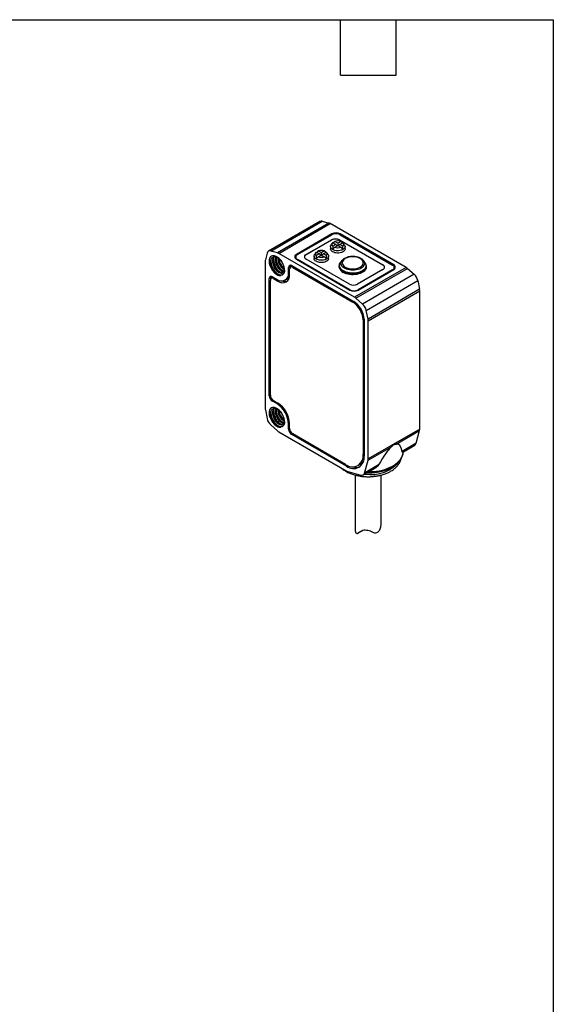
# Model space of a CAD drawing. Header units: millimetres. Extents: x 6 to 273, y 6 to 210.
# Tile 4 of 4: x 200 to 273, y 74 to 210. Entities that reach past the tile are written whole.
import ezdxf

# ---------------------------------------------------------------- set-up
doc = ezdxf.new("R2010")
doc.units = ezdxf.units.MM
doc.linetypes.add('SLD-Solid', pattern=[0])
doc.layers.add('TEXT', color=140, linetype='SLD-Solid', lineweight=25)

msp = doc.modelspace()

# ---------------------------------------------------------------- linework, layer by layer
for p, q in [((241.005, 181.844), (233.934, 177.762)), ((234.254, 177.79), (241.325, 181.872)), ((242.237, 181.623), (235.166, 177.541)), ((235.346, 177.464), (242.418, 181.546)), ((241.325, 181.872), (242.237, 181.623)), ((252.84, 175.529), (242.418, 181.546)), ((242.644, 180.15), (237.765, 177.333)), ((237.906, 177.292), (242.644, 180.027)), ((242.644, 180.15), (242.644, 180.027)), ((251.129, 175.904), (243.775, 180.15)), ((243.775, 180.15), (243.775, 180.027)), ((243.775, 180.027), (250.988, 175.864)), ((239.108, 177.333), (242.573, 179.333)), ((242.573, 179.292), (239.108, 177.292)), ((242.701, 178.868), (242.523, 178.601)), ((242.573, 179.292), (242.573, 179.333)), ((242.766, 178.945), (243.188, 178.701)), ((243.188, 178.701), (242.766, 178.457)), ((243.457, 178.856), (243.035, 179.1)), ((243.035, 178.302), (243.457, 178.546)), ((243.188, 178.701), (243.385, 178.504)), ((243.879, 179.1), (243.457, 178.856)), ((243.457, 178.856), (243.457, 178.546)), ((243.457, 178.546), (243.879, 178.302)), ((243.726, 178.701), (243.529, 178.504)), ((243.704, 179.333), (249.644, 175.904)), ((243.704, 179.292), (243.704, 179.333)), ((249.644, 175.864), (243.704, 179.292)), ((243.726, 178.701), (244.148, 178.945)), ((244.148, 178.457), (243.726, 178.701)), ((244.391, 178.601), (244.213, 178.868)), ((233.751, 177.499), (233.51, 176.584)), ((235.166, 177.541), (234.254, 177.79)), ((245.769, 171.447), (235.346, 177.464)), ((237.765, 177.333), (237.765, 177.182)), ((239.108, 177.333), (239.108, 177.292)), ((240.438, 177.562), (240.261, 177.295)), ((240.503, 177.638), (240.926, 177.394)), ((240.926, 177.394), (240.503, 177.151)), ((241.194, 177.55), (240.772, 177.793)), ((240.772, 176.995), (241.194, 177.239)), ((240.926, 177.394), (241.122, 177.198)), ((241.617, 177.793), (241.194, 177.55)), ((241.194, 177.55), (241.194, 177.239)), ((241.194, 177.239), (241.617, 176.995)), ((241.463, 177.394), (241.267, 177.198)), ((241.463, 177.394), (241.885, 177.638)), ((241.885, 177.151), (241.463, 177.394)), ((242.128, 177.295), (241.95, 177.562)), ((242.457, 178.394), (242.457, 178.088)), ((244.457, 178.088), (244.457, 178.394)), ((233.487, 176.39), (233.487, 156.189)), ((234.017, 176.394), (234.219, 176.365)), ((234.501, 176.469), (234.594, 176.523)), ((234.947, 176.727), (234.855, 176.673)), ((237.128, 175.782), (245.649, 170.863)), ((237.672, 176.966), (237.672, 176.762)), ((237.672, 176.744), (237.672, 176.762)), ((237.765, 176.68), (245.119, 172.435)), ((245.119, 172.475), (237.906, 176.639)), ((237.906, 176.598), (237.906, 176.639)), ((245.048, 173.251), (239.108, 176.68)), ((240.194, 177.088), (240.194, 176.782)), ((242.194, 176.782), (242.194, 177.088)), ((243.665, 175.761), (243.658, 175.718)), ((243.658, 175.718), (243.659, 175.754)), ((244.03, 176.47), (243.843, 176.229)), ((246.985, 176.47), (246.915, 176.545)), ((247.172, 176.229), (246.986, 176.47)), ((249.644, 175.864), (249.644, 175.904)), ((251.129, 175.904), (251.129, 175.753)), ((236.131, 175.186), (236.066, 175.338)), ((236.987, 175.7), (236.704, 175.537)), ((236.704, 174.843), (236.704, 175.537)), ((236.846, 174.924), (236.704, 174.843)), ((236.846, 174.598), (236.846, 175.292)), ((237.236, 175.72), (236.97, 175.567)), ((236.987, 175.7), (236.987, 175.576)), ((237.411, 175.619), (237.27, 175.537)), ((237.27, 175.537), (245.508, 170.781)), ((243.658, 175.718), (243.658, 175.598)), ((252.84, 175.529), (245.769, 171.447)), ((245.949, 171.316), (253.021, 175.398)), ((249.644, 175.251), (246.179, 173.251)), ((246.25, 172.435), (251.129, 175.251)), ((250.988, 175.21), (246.25, 172.475)), ((253.933, 174.594), (246.862, 170.512)), ((247.358, 175.598), (247.358, 175.718)), ((250.988, 175.17), (250.988, 175.21)), ((251.222, 175.333), (251.221, 175.315)), ((251.222, 175.333), (251.222, 175.537)), ((253.021, 175.398), (253.933, 174.594)), ((234.335, 174.169), (234.052, 174.006)), ((234.052, 157.92), (234.052, 174.006)), ((234.194, 158.001), (234.194, 173.761)), ((234.584, 174.189), (234.318, 174.035)), ((234.335, 174.169), (234.335, 174.045)), ((234.477, 174.251), (235.078, 173.904)), ((234.76, 174.087), (234.618, 174.006)), ((234.618, 174.006), (235.219, 173.659)), ((235.219, 173.659), (235.391, 173.758)), ((236.228, 173.79), (236.511, 173.953)), ((247.365, 169.639), (254.436, 173.721)), ((254.436, 173.721), (254.677, 172.529)), ((245.119, 172.435), (245.119, 172.475)), ((246.25, 172.435), (246.25, 172.475)), ((254.677, 172.529), (247.606, 168.447)), ((247.629, 168.226), (254.7, 172.308)), ((254.7, 153.331), (254.7, 172.308)), ((245.649, 170.863), (245.508, 170.781)), ((246.862, 170.512), (245.949, 171.316)), ((247.606, 168.447), (247.365, 169.639)), ((247.063, 168.413), (246.922, 168.332)), ((246.922, 168.332), (246.922, 149.878)), ((247.063, 168.413), (247.063, 149.633)), ((247.629, 149.249), (247.629, 168.226)), ((234.052, 157.92), (234.194, 158.001)), ((234.618, 157.266), (234.477, 157.185)), ((235.078, 156.838), (234.477, 157.185)), ((234.618, 157.267), (235.219, 156.92)), ((235.219, 156.92), (235.078, 156.838)), ((233.51, 155.967), (233.751, 154.775)), ((234.017, 155.572), (234.219, 155.543)), ((234.501, 155.648), (234.594, 155.701)), ((234.947, 155.905), (234.855, 155.852)), ((236.131, 154.365), (236.066, 154.516)), ((234.254, 153.903), (235.166, 153.098)), ((235.346, 152.967), (244.709, 147.563)), ((236.704, 154.021), (236.846, 154.103)), ((236.704, 153.327), (236.704, 154.021)), ((236.846, 153.409), (236.704, 153.327)), ((236.846, 153.409), (236.846, 154.103)), ((254.7, 153.331), (247.629, 149.249)), ((251.467, 151.282), (254.676, 153.134)), ((254.209, 151.387), (254.676, 153.134)), ((237.27, 152.674), (237.128, 152.592)), ((244.659, 148.245), (237.128, 152.592)), ((244.518, 148.49), (237.27, 152.674)), ((247.605, 149.052), (250.814, 150.905)), ((254.209, 151.387), (252.28, 150.273)), ((252.379, 150.175), (254.026, 151.126)), ((252.446, 150.175), (252.448, 150.215)), ((247.063, 149.96), (246.922, 149.878)), ((247.138, 147.305), (247.605, 149.052)), ((244.82, 148.337), (244.659, 148.245)), ((244.709, 147.563), (246.629, 147.018)), ((246.218, 148.321), (246.5, 148.485)), ((246.955, 147.044), (248.602, 147.995)), ((249.067, 148.419), (247.138, 147.305)), ((245.829, 147.036), (245.829, 139.568)), ((249.429, 140.47), (249.429, 147.032)), ((246.194, 139.028), (246.949, 139.464)), ((246.678, 139.318), (246.254, 139.073)), ((246.787, 139.381), (246.89, 139.44))]:
    msp.add_line(p, q)
at = {"flags": 128}
for points in [[(244.391, 178.601), (244.43, 178.527), (244.456, 178.421), (244.447, 178.315), (244.405, 178.211), (244.331, 178.114), (244.226, 178.026), (244.096, 177.95), (243.944, 177.89), (243.775, 177.847), (243.595, 177.823), (243.411, 177.818), (243.228, 177.832), (243.053, 177.866), (242.892, 177.918), (242.75, 177.986), (242.632, 178.068), (242.542, 178.161), (242.484, 178.262), (242.458, 178.368), (242.467, 178.474), (242.509, 178.578), (242.523, 178.601)], [(242.128, 177.295), (242.168, 177.22), (242.193, 177.115), (242.185, 177.008), (242.142, 176.905), (242.068, 176.807), (241.964, 176.719), (241.833, 176.644), (241.681, 176.584), (241.512, 176.541), (241.332, 176.516), (241.148, 176.512), (240.965, 176.526), (240.79, 176.56), (240.629, 176.612), (240.487, 176.68), (240.369, 176.762), (240.279, 176.855), (240.221, 176.956), (240.195, 177.062), (240.204, 177.168), (240.246, 177.272), (240.261, 177.295)], [(244.457, 178.088), (244.447, 178.008), (244.405, 177.905), (244.331, 177.807), (244.226, 177.719), (244.096, 177.644), (243.944, 177.584), (243.775, 177.541), (243.595, 177.516), (243.411, 177.512), (243.228, 177.526), (243.053, 177.56), (242.892, 177.612), (242.75, 177.68), (242.632, 177.762), (242.542, 177.855), (242.484, 177.956), (242.458, 178.062), (242.457, 178.088)], [(237.005, 175.832), (236.995, 175.791), (236.987, 175.7)], [(242.194, 176.782), (242.185, 176.702), (242.142, 176.599), (242.068, 176.501), (241.964, 176.413), (241.833, 176.338), (241.681, 176.278), (241.512, 176.235), (241.332, 176.21), (241.148, 176.205), (240.965, 176.22), (240.79, 176.254), (240.629, 176.306), (240.487, 176.374), (240.369, 176.456), (240.279, 176.549), (240.221, 176.65), (240.195, 176.755), (240.194, 176.782)], [(247.172, 176.229), (247.204, 176.186), (247.279, 176.049), (247.321, 175.907), (247.33, 175.763), (247.304, 175.621), (247.245, 175.481), (247.154, 175.347), (247.032, 175.222), (246.882, 175.108), (246.706, 175.006), (246.508, 174.919), (246.291, 174.849), (246.059, 174.796), (245.817, 174.762), (245.57, 174.748), (245.321, 174.752), (245.076, 174.777), (244.839, 174.82), (244.614, 174.882), (244.406, 174.961), (244.218, 175.055), (244.055, 175.163), (243.918, 175.284), (243.812, 175.413), (243.736, 175.55), (243.694, 175.692), (243.685, 175.835), (243.711, 175.978), (243.77, 176.118), (243.851, 176.239)], [(246.986, 176.47), (247.03, 176.406), (247.094, 176.275), (247.124, 176.139), (247.12, 176.003), (247.081, 175.868), (247.009, 175.738), (246.905, 175.616), (246.771, 175.503), (246.61, 175.404), (246.425, 175.318), (246.221, 175.249), (246.002, 175.198), (245.773, 175.166), (245.537, 175.154), (245.301, 175.161), (245.07, 175.188), (244.847, 175.235), (244.639, 175.299), (244.449, 175.381), (244.282, 175.477), (244.141, 175.587), (244.029, 175.707), (243.949, 175.835), (243.902, 175.969), (243.889, 176.105), (243.91, 176.241), (243.966, 176.374), (244.03, 176.47)], [(244.03, 176.47), (244.054, 176.5), (244.137, 176.586)], [(247.358, 175.72), (247.357, 175.681), (247.331, 175.536), (247.271, 175.395), (247.178, 175.259), (247.055, 175.132), (246.902, 175.016), (246.723, 174.913), (246.522, 174.825), (246.302, 174.753), (246.067, 174.7), (245.822, 174.665), (245.571, 174.65), (245.318, 174.655), (245.07, 174.68), (244.829, 174.724), (244.601, 174.787), (244.39, 174.867), (244.199, 174.963), (244.034, 175.072), (243.895, 175.194), (243.787, 175.326), (243.71, 175.465), (243.667, 175.609), (243.658, 175.718)], [(247.358, 175.598), (247.357, 175.562), (247.331, 175.417), (247.271, 175.275), (247.178, 175.14), (247.055, 175.012), (246.902, 174.896), (246.723, 174.793), (246.522, 174.705), (246.302, 174.634), (246.067, 174.58), (245.822, 174.546), (245.571, 174.531), (245.318, 174.536), (245.07, 174.561), (244.829, 174.605), (244.601, 174.667), (244.39, 174.747), (244.199, 174.843)], [(234.354, 174.301), (234.343, 174.26), (234.335, 174.169)], [(247.725, 147.488), (247.949, 147.494), (248.354, 147.519), (248.754, 147.565), (249.146, 147.629), (249.527, 147.712), (249.894, 147.814), (250.246, 147.933), (250.578, 148.069), (250.89, 148.221), (251.178, 148.388), (251.441, 148.567), (251.676, 148.759), (251.883, 148.962), (252.059, 149.174), (252.204, 149.394), (252.315, 149.621), (252.394, 149.851), (252.438, 150.085), (252.446, 150.175)]]:
    msp.add_lwpolyline(points, dxfattribs=at)
for centre, radius, start, end in [((241.198, 181.479), 0.413, 72.07744, 117.77652), ((242.028, 180.884), 0.768, 59.50922, 74.18143), ((243.21, 179.058), 1.23, 62.60967, 117.39033), ((243.21, 178.935), 1.23, 62.60967, 117.39033), ((243.139, 178.242), 1.23, 62.60967, 117.39033), ((243.139, 178.201), 1.23, 62.60967, 117.39033), ((242.963, 178.701), 0.314, 128.99325, 231.00675), ((243.457, 177.845), 1.323, 71.38577, 108.61423), ((243.951, 178.701), 0.314, 308.99325, 51.00675), ((234.128, 177.428), 0.384, 70.73921, 169.27154), ((234.957, 176.802), 0.768, 59.50922, 74.18143), ((237.889, 177.007), 0.349, 110.78342, 249.21658), ((238.03, 176.966), 0.349, 110.78342, 249.21658), ((239.28, 176.919), 0.411, 114.70302, 170.6238), ((239.232, 177.007), 0.349, 110.78342, 249.21658), ((240.701, 177.394), 0.314, 128.99325, 231.00675), ((241.194, 176.539), 1.323, 71.38577, 108.61423), ((241.688, 177.394), 0.314, 308.99325, 51.00675), ((243.457, 179.556), 1.323, 251.38577, 288.61423), ((234.254, 176.396), 0.768, 165.82376, 180.49332), ((236.963, 175.579), 0.262, 50.79671, 189.21404), ((237.951, 176.683), 0.441, 128.04818, 152.88861), ((241.194, 178.25), 1.323, 251.38577, 288.61423), ((246.118, 175.773), 1.112, 38.74715, 61.29072), ((249.52, 175.578), 0.349, 290.78342, 69.21658), ((249.473, 175.49), 0.411, 9.3762, 65.29698), ((250.864, 175.537), 0.349, 290.78342, 69.21658), ((251.005, 175.578), 0.349, 290.78342, 69.21658), ((235.713, 174.682), 1.004, 230.79671, 9.21404), ((235.854, 174.437), 1.004, 230.79671, 9.21404), ((237.104, 175.334), 0.262, 50.79671, 189.21404), ((244.582, 175.689), 0.928, 185.62454, 245.6956), ((250.943, 175.255), 0.441, 27.11139, 51.95182), ((252.272, 174.557), 1.126, 48.30619, 59.66618), ((252.832, 173.377), 1.641, 12.12765, 47.87235), ((234.311, 174.047), 0.262, 50.79671, 189.21404), ((234.453, 173.803), 0.262, 50.79671, 189.21404), ((236.208, 174.662), 1.062, 247.35079, 286.0559), ((236.087, 174.671), 0.834, 300.51665, 331.25522), ((245.614, 174.343), 1.23, 242.60967, 297.39033), ((245.684, 173.567), 1.23, 242.60967, 297.39033), ((245.684, 173.526), 1.23, 242.60967, 297.39033), ((253.574, 172.301), 1.126, 0.33639, 11.69479), ((243.851, 168.192), 3.074, 2.60548, 57.39452), ((243.993, 168.274), 3.074, 2.60548, 57.39452), ((245.201, 170.475), 1.126, 48.30619, 59.66618), ((245.761, 169.295), 1.641, 12.12765, 47.87235), ((246.503, 168.219), 1.126, 0.33639, 11.69479), ((234.974, 157.962), 0.922, 182.60548, 237.39452), ((235.115, 158.043), 0.922, 182.60548, 237.39452), ((233.173, 153.86), 3.535, 2.60548, 57.39452), ((233.315, 153.942), 3.535, 2.60548, 57.39452), ((234.613, 156.195), 1.126, 180.33639, 191.69479), ((235.355, 155.12), 1.641, 192.12765, 227.87235), ((235.915, 153.939), 1.126, 228.30619, 239.66618), ((237.625, 153.369), 0.922, 182.60548, 237.39452), ((237.767, 153.45), 0.922, 182.60548, 237.39452), ((253.934, 153.325), 0.766, 345.61598, 0.50753), ((253.807, 151.475), 0.412, 302.15798, 347.69421), ((245.452, 149.648), 1.488, 231.1301, 8.88065), ((245.593, 149.403), 1.488, 231.1301, 8.88065), ((245.842, 149.581), 1.279, 300.98736, 334.97646), ((247.995, 152.211), 5.127, 260.48079, 322.55779), ((246.863, 149.243), 0.766, 345.61598, 0.50753), ((245.987, 149.575), 1.496, 250.45037, 289.82992), ((246.761, 147.379), 0.384, 249.92395, 348.88938)]:
    msp.add_arc(centre, radius, start, end)
for centre, major_axis, ratio, start_param, end_param in [((246.152, 171.469), (-3.015, 7.934), 0.1954734, 0.4243435, 0.5265382), ((240.762, 171.469), (3.015, 7.934), 0.1954734, 0.3611353, 0.4378556), ((246.152, 171.469), (-3.015, 7.934), 0.1954734, 5.8453298, 5.92205), ((240.762, 171.469), (3.015, 7.934), 0.1954734, 5.7566471, 5.8588418), ((243.89, 170.163), (-3.015, 7.934), 0.1954734, 0.4243435, 0.5265382), ((238.499, 170.163), (3.015, 7.934), 0.1954734, 0.3611353, 0.4365536), ((243.89, 170.163), (-3.015, 7.934), 0.1954734, 5.8453298, 5.92205), ((238.499, 170.163), (3.015, 7.934), 0.1954734, 5.7566471, 5.8588418), ((240.762, 174.581), (3.347, 4.436), 0.1228178, 0.6748009, 0.7769956), ((246.152, 174.581), (-3.347, 4.436), 0.1228178, 5.5061897, 5.6083845), ((238.499, 173.275), (3.347, 4.436), 0.1228178, 0.6748009, 0.7769956), ((243.89, 173.275), (-3.347, 4.436), 0.1228178, 5.5061897, 5.6083845), ((248.168, 139.962), (3.545, 11.306), 0.1985298, 0.3239982, 0.7902437), ((248.168, 139.962), (3.545, 11.306), 0.1985298, 5.9182872, 6.3845326)]:
    msp.add_ellipse(centre, major_axis=major_axis, ratio=ratio, start_param=start_param, end_param=end_param)
for points, knots in [([(236.135, 175.178), (236.135, 175.336), (236.108, 175.511), (236.003, 175.865), (235.925, 176.045), (235.73, 176.383), (235.613, 176.541), (235.357, 176.811), (235.219, 176.923), (234.942, 177.083), (234.803, 177.131), (234.547, 177.157), (234.429, 177.135), (234.232, 177.022), (234.153, 176.932), (234.046, 176.698), (234.018, 176.554), (234.017, 176.394)], [0, 0, 0, 0, 0.125, 0.125, 0.25, 0.25, 0.375, 0.375, 0.5, 0.5, 0.625, 0.625, 0.75, 0.75, 0.875, 0.875, 1, 1, 1, 1]), ([(234.017, 176.394), (234.018, 176.178), (234.069, 175.933), (234.259, 175.452), (234.398, 175.217), (234.724, 174.819), (234.911, 174.657), (235.284, 174.451), (235.469, 174.406), (235.628, 174.427)], [0, 0, 0, 0, 0.25, 0.25, 0.5, 0.5, 0.75, 0.75, 1, 1, 1, 1]), ([(235.63, 174.457), (235.474, 174.452), (235.297, 174.51), (234.951, 174.735), (234.782, 174.901), (234.497, 175.29), (234.382, 175.514), (234.236, 175.957), (234.205, 176.176), (234.219, 176.365)], [0, 0, 0, 0, 0.25, 0.25, 0.5, 0.5, 0.75, 0.75, 1, 1, 1, 1]), ([(234.219, 176.365), (234.232, 176.555), (234.291, 176.712), (234.479, 176.926), (234.609, 176.982), (234.756, 176.983)], [0, 0, 0, 0, 0.5, 0.5, 1, 1, 1, 1]), ([(234.279, 176.636), (234.271, 176.587), (234.252, 176.463), (234.267, 176.237), (234.317, 175.972), (234.404, 175.703), (234.524, 175.442), (234.672, 175.197), (234.841, 174.978), (235.025, 174.793), (235.181, 174.676), (235.299, 174.607), (235.378, 174.569), (235.496, 174.524), (235.64, 174.497), (235.788, 174.512), (235.89, 174.556), (235.953, 174.598), (235.979, 174.627), (235.988, 174.636)], [0, 0, 0, 0, 0.0484362, 0.1231328, 0.1978245, 0.2725195, 0.3472129, 0.4219063, 0.4966013, 0.571293, 0.6459895, 0.6785178, 0.7096681, 0.7394398, 0.8203215, 0.8888214, 0.9449215, 0.9823087, 1, 1, 1, 1]), ([(234.501, 176.469), (234.5, 176.436), (234.498, 176.371), (234.505, 176.269), (234.517, 176.168), (234.536, 176.068), (234.56, 175.969), (234.59, 175.873), (234.623, 175.78), (234.659, 175.691), (234.699, 175.605), (234.741, 175.524), (234.784, 175.448), (234.829, 175.376), (234.874, 175.309), (234.92, 175.247), (234.966, 175.19), (235.011, 175.137), (235.056, 175.089), (235.1, 175.046), (235.142, 175.007), (235.183, 174.971), (235.222, 174.94), (235.26, 174.912), (235.369, 174.838), (235.555, 174.751), (235.826, 174.741), (236.011, 174.887), (236.08, 175.097), (236.096, 175.234), (236.095, 175.308), (236.094, 175.343)], [0, 0, 0, 0, 0.0296876, 0.0586604, 0.0869145, 0.1144465, 0.1412577, 0.1673526, 0.192731, 0.2173897, 0.2413267, 0.2645426, 0.2870406, 0.3088216, 0.329884, 0.350226, 0.3698466, 0.3887462, 0.4069269, 0.4243894, 0.4411334, 0.4571581, 0.4724626, 0.4870464, 0.5009094, 0.5982791, 0.7004812, 0.8493971, 0.924404, 0.9649137, 1, 1, 1, 1]), ([(234.682, 176.968), (234.65, 176.926), (234.584, 176.84), (234.523, 176.67), (234.508, 176.536), (234.501, 176.469)], [0, 0, 0, 0, 0.3309277, 0.6654638, 1, 1, 1, 1]), ([(234.594, 176.523), (234.601, 176.589), (234.615, 176.723), (234.669, 176.878), (234.725, 176.951), (234.747, 176.981)], [0, 0, 0, 0, 0.3712421, 0.7424842, 1, 1, 1, 1]), ([(235.914, 174.831), (235.845, 174.816), (235.704, 174.787), (235.439, 174.893), (235.168, 175.104), (234.92, 175.409), (234.727, 175.773), (234.603, 176.163), (234.597, 176.403), (234.594, 176.523)], [0, 0, 0, 0, 0.1358096, 0.2798413, 0.423873, 0.5679048, 0.7119365, 0.8559683, 1, 1, 1, 1]), ([(234.621, 176.716), (234.619, 176.622), (234.615, 176.42), (234.695, 176.079), (234.828, 175.738), (235.001, 175.432), (235.197, 175.178), (235.392, 174.982), (235.521, 174.896), (235.58, 174.857)], [0, 0, 0, 0, 0.1408315, 0.3053124, 0.4621611, 0.6114132, 0.7530384, 0.887037, 1, 1, 1, 1]), ([(234.756, 176.983), (234.779, 176.984), (234.826, 176.985), (234.898, 176.975), (234.971, 176.958), (235.043, 176.933), (235.114, 176.902), (235.271, 176.818), (235.484, 176.649), (235.686, 176.401), (235.809, 176.209), (235.896, 176.048), (235.97, 175.876), (236.029, 175.697), (236.069, 175.514), (236.076, 175.398), (236.08, 175.34)], [0, 0, 0, 0, 0.0435236, 0.0859015, 0.1271336, 0.1672198, 0.20616, 0.2439543, 0.4253037, 0.5505687, 0.6193154, 0.6893784, 0.7624781, 0.8386149, 0.9177889, 1, 1, 1, 1]), ([(234.855, 176.673), (234.854, 176.603), (234.854, 176.461), (234.895, 176.232), (234.966, 176), (235.066, 175.774), (235.189, 175.562), (235.332, 175.372), (235.488, 175.211), (235.651, 175.084), (235.812, 175), (235.938, 174.958), (236.003, 174.96), (236.02, 174.961)], [0, 0, 0, 0, 0.0963458, 0.1926916, 0.2890375, 0.3853833, 0.4817291, 0.5780749, 0.6744208, 0.7707666, 0.8671124, 0.9634582, 1, 1, 1, 1]), ([(234.917, 176.963), (234.905, 176.933), (234.87, 176.848), (234.861, 176.742), (234.855, 176.673)], [0, 0, 0, 0, 0.35717078, 1, 1, 1, 1]), ([(236.05, 175.017), (236.002, 175.028), (235.903, 175.051), (235.742, 175.139), (235.58, 175.264), (235.424, 175.426), (235.282, 175.616), (235.158, 175.828), (235.058, 176.054), (234.987, 176.285), (234.946, 176.514), (234.947, 176.656), (234.947, 176.727)], [0, 0, 0, 0, 0.09493418, 0.19549704, 0.29605991, 0.39662278, 0.49718565, 0.59774852, 0.69831139, 0.79887426, 0.89943713, 1, 1, 1, 1]), ([(234.947, 176.727), (234.952, 176.796), (234.957, 176.876), (234.982, 176.94), (234.985, 176.949)], [0, 0, 0, 0, 0.8622062, 1, 1, 1, 1]), ([(234.977, 176.929), (234.973, 176.848), (234.964, 176.65), (235.03, 176.356), (235.122, 176.09), (235.214, 175.887), (235.325, 175.69), (235.454, 175.504), (235.598, 175.334), (235.753, 175.187), (235.88, 175.087), (235.953, 175.049), (235.972, 175.039)], [0, 0, 0, 0, 0.1199358, 0.2942235, 0.3843885, 0.4763971, 0.5702617, 0.665992, 0.7635594, 0.8629973, 0.964282, 1, 1, 1, 1]), ([(235.208, 176.878), (235.208, 176.807), (235.207, 176.665), (235.249, 176.436), (235.319, 176.205), (235.419, 175.978), (235.543, 175.767), (235.686, 175.576), (235.841, 175.417), (235.978, 175.305), (236.06, 175.265), (236.088, 175.251)], [0, 0, 0, 0, 0.1173844, 0.2347688, 0.3521532, 0.4695376, 0.5869221, 0.7043065, 0.8216909, 0.9390753, 1, 1, 1, 1]), ([(236.062, 175.376), (236.019, 175.407), (235.922, 175.478), (235.778, 175.63), (235.635, 175.82), (235.511, 176.032), (235.411, 176.258), (235.342, 176.488), (235.306, 176.664), (235.305, 176.755), (235.305, 176.775)], [0, 0, 0, 0, 0.1112264, 0.2528674, 0.3945084, 0.5361494, 0.6777903, 0.8194313, 0.9610723, 1, 1, 1, 1]), ([(235.354, 176.738), (235.378, 176.627), (235.43, 176.381), (235.576, 176.067), (235.729, 175.817), (235.862, 175.642), (235.972, 175.516), (236.039, 175.458), (236.054, 175.445)], [0, 0, 0, 0, 0.2316698, 0.5116041, 0.6561366, 0.8034816, 0.9536311, 1, 1, 1, 1]), ([(243.843, 176.229), (243.789, 176.148), (243.689, 175.999), (243.673, 175.836), (243.665, 175.761)], [0, 0, 0, 0, 0.5424823, 1, 1, 1, 1]), ([(244.145, 176.594), (244.142, 176.591), (244.096, 176.553), (244.061, 176.51), (244.03, 176.47)], [0, 0, 0, 0, 0.0737462, 1, 1, 1, 1]), ([(246.53, 176.76), (246.801, 176.603), (246.953, 176.391), (246.953, 175.948), (246.801, 175.736), (246.259, 175.423), (245.891, 175.335), (245.124, 175.335), (244.756, 175.423), (244.214, 175.736), (244.062, 175.948), (244.062, 176.391), (244.214, 176.603), (244.756, 176.917), (245.124, 177.004), (245.891, 177.004), (246.259, 176.917), (246.53, 176.76)], [0, 0, 0, 0, 0.125, 0.125, 0.25, 0.25, 0.375, 0.375, 0.5, 0.5, 0.625, 0.625, 0.75, 0.75, 0.875, 0.875, 1, 1, 1, 1]), ([(246.915, 176.545), (246.895, 176.567), (246.838, 176.632), (246.714, 176.721), (246.558, 176.813), (246.338, 176.911), (246.024, 177.002), (245.616, 177.049), (245.281, 177.037), (245.045, 177.002), (244.879, 176.967), (244.693, 176.913), (244.471, 176.822), (244.279, 176.711), (244.18, 176.624), (244.145, 176.594)], [0, 0, 0, 0, 0.0346932, 0.104817, 0.1692057, 0.2295492, 0.3536273, 0.4837659, 0.6047468, 0.657741, 0.7059031, 0.7648904, 0.8448422, 0.9461872, 1, 1, 1, 1]), ([(247.358, 175.718), (247.354, 175.808), (247.351, 175.917), (247.291, 176.017), (247.281, 176.034)], [0, 0, 0, 0, 0.82826364, 1, 1, 1, 1]), ([(236.156, 175.188), (236.156, 175.173), (236.155, 175.144), (236.15, 175.088), (236.137, 174.996), (236.111, 174.889), (236.067, 174.765), (236.005, 174.654), (235.918, 174.56), (235.822, 174.5), (235.726, 174.466), (235.661, 174.46), (235.63, 174.457)], [0, 0, 0, 0, 0.03268993, 0.0638605, 0.12723379, 0.2529295, 0.35079646, 0.50337573, 0.64883184, 0.78001262, 0.8970389, 1, 1, 1, 1]), ([(236.135, 154.356), (236.135, 154.515), (236.108, 154.689), (236.003, 155.044), (235.925, 155.224), (235.73, 155.561), (235.613, 155.719), (235.357, 155.989), (235.219, 156.101), (234.942, 156.261), (234.803, 156.309), (234.547, 156.336), (234.429, 156.313), (234.232, 156.201), (234.153, 156.111), (234.046, 155.876), (234.018, 155.732), (234.017, 155.572)], [0, 0, 0, 0, 0.125, 0.125, 0.25, 0.25, 0.375, 0.375, 0.5, 0.5, 0.625, 0.625, 0.75, 0.75, 0.875, 0.875, 1, 1, 1, 1]), ([(234.017, 155.572), (234.018, 155.356), (234.069, 155.111), (234.259, 154.631), (234.398, 154.395), (234.724, 153.997), (234.911, 153.835), (235.284, 153.629), (235.469, 153.585), (235.628, 153.605)], [0, 0, 0, 0, 0.25, 0.25, 0.5, 0.5, 0.75, 0.75, 1, 1, 1, 1]), ([(235.63, 153.635), (235.474, 153.63), (235.297, 153.689), (234.951, 153.913), (234.782, 154.079), (234.497, 154.468), (234.382, 154.692), (234.236, 155.135), (234.205, 155.355), (234.219, 155.543)], [0, 0, 0, 0, 0.25, 0.25, 0.5, 0.5, 0.75, 0.75, 1, 1, 1, 1]), ([(234.219, 155.543), (234.232, 155.733), (234.291, 155.891), (234.479, 156.105), (234.609, 156.161), (234.756, 156.161)], [0, 0, 0, 0, 0.5, 0.5, 1, 1, 1, 1]), ([(234.279, 155.814), (234.271, 155.765), (234.252, 155.642), (234.267, 155.415), (234.317, 155.15), (234.404, 154.882), (234.524, 154.62), (234.672, 154.375), (234.841, 154.156), (235.025, 153.971), (235.181, 153.854), (235.299, 153.785), (235.378, 153.747), (235.496, 153.702), (235.64, 153.675), (235.788, 153.691), (235.89, 153.734), (235.953, 153.777), (235.979, 153.805), (235.988, 153.814)], [0, 0, 0, 0, 0.0484362, 0.1231328, 0.1978245, 0.2725195, 0.3472129, 0.4219063, 0.4966013, 0.571293, 0.6459895, 0.6785178, 0.7096681, 0.7394398, 0.8203215, 0.8888214, 0.9449215, 0.9823087, 1, 1, 1, 1]), ([(234.501, 155.648), (234.5, 155.614), (234.498, 155.549), (234.505, 155.447), (234.517, 155.346), (234.536, 155.246), (234.56, 155.147), (234.59, 155.051), (234.623, 154.958), (234.659, 154.869), (234.699, 154.783), (234.741, 154.702), (234.784, 154.626), (234.829, 154.554), (234.874, 154.487), (234.92, 154.425), (234.966, 154.368), (235.011, 154.315), (235.056, 154.267), (235.1, 154.224), (235.142, 154.185), (235.183, 154.15), (235.222, 154.118), (235.26, 154.09), (235.369, 154.016), (235.555, 153.93), (235.826, 153.919), (236.011, 154.065), (236.08, 154.275), (236.096, 154.412), (236.095, 154.486), (236.094, 154.521)], [0, 0, 0, 0, 0.0296876, 0.0586604, 0.0869145, 0.1144465, 0.1412577, 0.1673526, 0.192731, 0.2173897, 0.2413267, 0.2645426, 0.2870406, 0.3088216, 0.329884, 0.350226, 0.3698466, 0.3887462, 0.4069269, 0.4243894, 0.4411334, 0.4571581, 0.4724626, 0.4870464, 0.5009094, 0.5982791, 0.7004812, 0.8493971, 0.924404, 0.9649137, 1, 1, 1, 1]), ([(234.682, 156.146), (234.65, 156.104), (234.584, 156.019), (234.523, 155.848), (234.508, 155.714), (234.501, 155.648)], [0, 0, 0, 0, 0.3309277, 0.6654638, 1, 1, 1, 1]), ([(234.594, 155.701), (234.601, 155.768), (234.615, 155.901), (234.669, 156.056), (234.725, 156.129), (234.747, 156.159)], [0, 0, 0, 0, 0.3712421, 0.7424842, 1, 1, 1, 1]), ([(235.914, 154.009), (235.845, 153.995), (235.704, 153.965), (235.439, 154.071), (235.168, 154.282), (234.92, 154.587), (234.727, 154.951), (234.603, 155.342), (234.597, 155.581), (234.594, 155.701)], [0, 0, 0, 0, 0.1358096, 0.2798413, 0.423873, 0.5679048, 0.7119365, 0.8559683, 1, 1, 1, 1]), ([(234.621, 155.894), (234.619, 155.801), (234.615, 155.598), (234.695, 155.257), (234.828, 154.916), (235.001, 154.61), (235.197, 154.357), (235.392, 154.16), (235.521, 154.074), (235.58, 154.035)], [0, 0, 0, 0, 0.1408315, 0.3053124, 0.4621611, 0.6114132, 0.7530384, 0.887037, 1, 1, 1, 1]), ([(234.756, 156.161), (234.779, 156.162), (234.826, 156.163), (234.898, 156.153), (234.971, 156.136), (235.043, 156.111), (235.114, 156.08), (235.271, 155.996), (235.484, 155.827), (235.686, 155.58), (235.809, 155.387), (235.896, 155.226), (235.97, 155.054), (236.029, 154.875), (236.069, 154.692), (236.076, 154.577), (236.08, 154.518)], [0, 0, 0, 0, 0.0435236, 0.0859015, 0.1271336, 0.1672198, 0.20616, 0.2439543, 0.4253037, 0.5505687, 0.6193154, 0.6893784, 0.7624781, 0.8386149, 0.9177889, 1, 1, 1, 1]), ([(234.855, 155.852), (234.854, 155.781), (234.854, 155.639), (234.895, 155.41), (234.966, 155.179), (235.066, 154.953), (235.189, 154.741), (235.332, 154.551), (235.488, 154.39), (235.651, 154.263), (235.812, 154.178), (235.938, 154.136), (236.003, 154.139), (236.02, 154.139)], [0, 0, 0, 0, 0.0963458, 0.1926916, 0.2890375, 0.3853833, 0.4817291, 0.5780749, 0.6744208, 0.7707666, 0.8671124, 0.9634582, 1, 1, 1, 1]), ([(234.917, 156.141), (234.905, 156.111), (234.87, 156.026), (234.861, 155.92), (234.855, 155.852)], [0, 0, 0, 0, 0.3571708, 1, 1, 1, 1]), ([(236.05, 154.195), (236.002, 154.206), (235.903, 154.229), (235.742, 154.317), (235.58, 154.443), (235.424, 154.604), (235.282, 154.794), (235.158, 155.006), (235.058, 155.232), (234.987, 155.463), (234.946, 155.692), (234.947, 155.834), (234.947, 155.905)], [0, 0, 0, 0, 0.0949342, 0.195497, 0.2960599, 0.3966228, 0.4971857, 0.5977485, 0.6983114, 0.7988743, 0.8994371, 1, 1, 1, 1]), ([(234.947, 155.905), (234.952, 155.974), (234.957, 156.054), (234.982, 156.119), (234.985, 156.128)], [0, 0, 0, 0, 0.8622062, 1, 1, 1, 1]), ([(234.977, 156.107), (234.973, 156.026), (234.964, 155.828), (235.03, 155.534), (235.122, 155.268), (235.214, 155.065), (235.325, 154.869), (235.454, 154.682), (235.598, 154.512), (235.753, 154.365), (235.88, 154.265), (235.953, 154.227), (235.972, 154.217)], [0, 0, 0, 0, 0.1199358, 0.2942235, 0.3843885, 0.4763971, 0.5702617, 0.665992, 0.7635594, 0.8629973, 0.964282, 1, 1, 1, 1]), ([(235.208, 156.056), (235.208, 155.985), (235.207, 155.843), (235.249, 155.614), (235.319, 155.383), (235.419, 155.157), (235.543, 154.945), (235.686, 154.754), (235.841, 154.595), (235.978, 154.484), (236.06, 154.443), (236.088, 154.429)], [0, 0, 0, 0, 0.1173844, 0.2347688, 0.3521532, 0.4695376, 0.5869221, 0.7043065, 0.8216909, 0.9390753, 1, 1, 1, 1]), ([(236.062, 154.554), (236.019, 154.585), (235.922, 154.656), (235.778, 154.809), (235.635, 154.998), (235.511, 155.21), (235.411, 155.436), (235.342, 155.667), (235.306, 155.842), (235.305, 155.933), (235.305, 155.953)], [0, 0, 0, 0, 0.1112264, 0.2528674, 0.3945084, 0.5361494, 0.6777903, 0.8194313, 0.9610723, 1, 1, 1, 1]), ([(235.354, 155.916), (235.378, 155.805), (235.43, 155.559), (235.576, 155.246), (235.729, 154.996), (235.862, 154.82), (235.972, 154.694), (236.039, 154.637), (236.054, 154.623)], [0, 0, 0, 0, 0.2316698, 0.5116041, 0.6561366, 0.8034816, 0.9536311, 1, 1, 1, 1]), ([(236.156, 154.366), (236.156, 154.351), (236.155, 154.323), (236.15, 154.266), (236.137, 154.174), (236.111, 154.067), (236.067, 153.943), (236.005, 153.832), (235.918, 153.738), (235.822, 153.678), (235.726, 153.644), (235.661, 153.638), (235.63, 153.635)], [0, 0, 0, 0, 0.0326899, 0.0638605, 0.1272338, 0.2529295, 0.3507965, 0.5033757, 0.6488318, 0.7800126, 0.8970389, 1, 1, 1, 1]), ([(247.463, 147.337), (247.518, 147.336), (247.704, 147.331), (247.943, 147.339), (248.212, 147.354), (248.442, 147.374), (248.712, 147.406), (248.992, 147.45), (249.279, 147.506), (249.569, 147.576), (249.856, 147.659), (250.138, 147.754), (250.413, 147.863), (250.677, 147.984), (250.93, 148.118), (251.168, 148.263), (251.391, 148.42), (251.597, 148.588), (251.784, 148.767), (251.951, 148.956), (252.096, 149.154), (252.218, 149.361), (252.317, 149.576), (252.389, 149.798), (252.433, 150.003), (252.44, 150.133), (252.443, 150.186)], [0, 0, 0, 0, 0.0223093, 0.0748787, 0.0961978, 0.1315312, 0.1681266, 0.2072874, 0.2480417, 0.2900018, 0.3328618, 0.3764102, 0.4204953, 0.4650077, 0.5098672, 0.5550142, 0.6004016, 0.6459718, 0.6916812, 0.7374867, 0.7833523, 0.8292622, 0.875241, 0.9213764, 0.9678357, 1, 1, 1, 1]), ([(250.814, 150.905), (250.873, 150.958), (250.931, 151.012), (251.017, 151.093), (251.046, 151.12), (251.103, 151.172), (251.132, 151.197), (251.191, 151.231), (251.218, 151.238), (251.271, 151.25), (251.296, 151.255), (251.372, 151.267), (251.42, 151.274), (251.467, 151.282)], [0, 0, 0, 0, 0.25, 0.25, 0.375, 0.375, 0.5, 0.5, 0.625, 0.625, 0.75, 0.75, 1, 1, 1, 1]), ([(252.377, 150.18), (252.359, 150.173), (252.333, 150.163), (252.298, 150.204), (252.286, 150.25), (252.28, 150.273)], [0, 0, 0, 0, 0.5017385, 0.7514348, 1, 1, 1, 1]), ([(243.86, 148.053), (243.875, 148.038), (243.98, 147.932), (244.221, 147.75), (244.605, 147.505), (245.077, 147.277), (245.576, 147.097), (246.07, 146.967), (246.536, 146.88), (247.018, 146.823), (247.511, 146.798), (248.01, 146.807), (248.507, 146.85), (248.986, 146.925), (249.477, 147.038), (249.957, 147.19), (250.41, 147.382), (250.763, 147.573), (251.033, 147.75), (251.236, 147.905), (251.42, 148.066), (251.579, 148.226), (251.722, 148.396), (251.854, 148.576), (251.986, 148.801), (252.094, 149.031), (252.134, 149.19), (252.15, 149.252)], [0, 0, 0, 0, 0.0073798, 0.0523783, 0.1029334, 0.1590252, 0.2188681, 0.2641268, 0.3096897, 0.3555954, 0.4018846, 0.4485999, 0.4957849, 0.5427469, 0.5873399, 0.6428985, 0.6940438, 0.7407826, 0.7728004, 0.8018795, 0.8280297, 0.8570538, 0.8804609, 0.9072087, 0.9388751, 0.9762526, 1, 1, 1, 1]), ([(248.599, 147.999), (248.693, 148.056), (248.832, 148.141), (248.985, 148.291), (249.039, 148.376), (249.067, 148.419)], [0, 0, 0, 0, 0.5017529, 0.7467788, 1, 1, 1, 1]), ([(245.829, 139.568), (245.831, 139.516), (245.834, 139.409), (245.868, 139.237), (245.947, 139.074), (246.079, 138.993), (246.19, 139.016), (246.241, 139.061), (246.254, 139.073)], [0, 0, 0, 0, 0.1349945, 0.2771552, 0.5013176, 0.72667, 0.9254193, 1, 1, 1, 1]), ([(246.787, 139.381), (246.853, 139.441), (246.947, 139.475), (247.164, 139.502), (247.287, 139.495), (247.528, 139.461), (247.648, 139.435), (247.873, 139.372), (247.981, 139.336), (248.078, 139.293)], [0, 0, 0, 0, 0.25, 0.25, 0.5, 0.5, 0.75, 0.75, 1, 1, 1, 1]), ([(248.078, 139.293), (248.136, 139.244), (248.198, 139.202), (248.331, 139.135), (248.403, 139.111), (248.547, 139.087), (248.621, 139.087), (248.766, 139.112), (248.835, 139.137), (249.032, 139.25), (249.14, 139.375), (249.294, 139.679), (249.342, 139.857), (249.372, 140.04)], [0, 0, 0, 0, 0.125, 0.125, 0.25, 0.25, 0.375, 0.375, 0.5, 0.5, 0.75, 0.75, 1, 1, 1, 1]), ([(249.372, 140.04), (249.385, 140.104), (249.411, 140.234), (249.432, 140.383), (249.426, 140.452), (249.424, 140.469)], [0, 0, 0, 0, 0.4212262, 0.8546823, 1, 1, 1, 1])]:
    msp.add_open_spline(points, degree=3, knots=knots)
msp.add_open_spline([(246.254, 139.073), (246.389, 139.186), (246.561, 139.285), (246.787, 139.381)], degree=3)
at = {"layer": 'TEXT'}
for p, q in [((6.35, 209.55), (273.05, 209.55)), ((243.84, 201.93), (243.84, 209.55)), ((251.46, 201.93), (251.46, 209.55)), ((273.05, 209.55), (273.05, 6.35)), ((243.84, 201.93), (251.46, 201.93))]:
    msp.add_line(p, q, dxfattribs=at)

doc.saveas('drawing.dxf')
